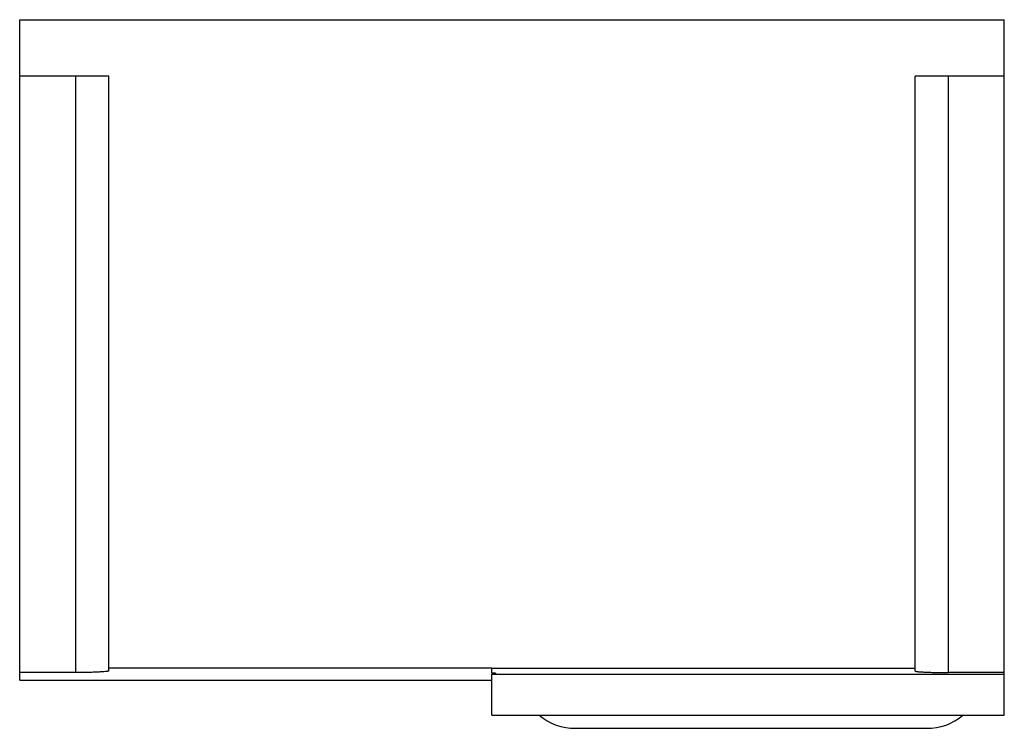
# Model space of a CAD drawing. Header units: millimetres. Extents: x 19 to 159, y 75 to 176.
import ezdxf

# ---------------------------------------------------------------- set-up
doc = ezdxf.new("R2010")
doc.units = ezdxf.units.MM
doc.header["$LTSCALE"] = 16.314839
doc.layers.get('0').update_dxf_attribs({"linetype": 'CONTINUOUS'})

msp = doc.modelspace()

# ---------------------------------------------------------------- linework, layer by layer
at = {"color": 7, "linetype": 'Continuous'}
for p, q in [((18.79, 82.27), (18.79, 176.09)), ((18.79, 176.09), (158.79, 176.09)), ((158.79, 77.29), (158.79, 176.09)), ((31.45, 168.09), (18.79, 168.09)), ((26.72, 168.09), (26.72, 83.34)), ((31.45, 83.56), (31.45, 168.09)), ((158.79, 168.09), (146.13, 168.09)), ((146.13, 83.54), (146.13, 168.09)), ((150.86, 83.33), (150.86, 168.09)), ((26.72, 83.34), (18.79, 83.34)), ((85.94, 83.98), (31.45, 83.98)), ((85.94, 83.23), (85.94, 83.98)), ((146.13, 83.93), (85.94, 83.93)), ((86.44, 83.23), (85.94, 83.23)), ((85.94, 83.11), (86.44, 83.11)), ((85.94, 77.29), (85.94, 83.11)), ((86.44, 83.23), (86.44, 83.11)), ((86.44, 83.11), (158.79, 83.11)), ((158.79, 83.33), (150.86, 83.33)), ((18.79, 82.27), (85.94, 82.27)), ((85.94, 77.29), (158.79, 77.29)), ((97.84, 75.42), (147.74, 75.42))]:
    msp.add_line(p, q, dxfattribs=at)
for centre, radius, start, end in [((97.65, 83), 7.58, 228.8788, 271.4142), ((147.96, 82.91), 7.49, 268.307, 311.3886)]:
    msp.add_arc(centre, radius, start, end, dxfattribs=at)
for points, knots in [([(31.45, 83.56), (31.43, 83.55), (31.38, 83.53), (31.28, 83.51), (31.15, 83.49), (30.9, 83.46), (30.49, 83.43), (29.92, 83.4), (29.23, 83.37), (28.45, 83.35), (27.6, 83.34), (27.02, 83.34), (26.72, 83.34)], [0, 0, 0, 0, 0.012964, 0.033847, 0.06268, 0.099344, 0.195029, 0.318164, 0.464969, 0.631017, 0.81136, 1, 1, 1, 1]), ([(146.13, 83.54), (146.15, 83.53), (146.2, 83.51), (146.3, 83.49), (146.43, 83.48), (146.69, 83.45), (147.09, 83.42), (147.67, 83.39), (148.36, 83.37), (149.14, 83.35), (149.98, 83.33), (150.56, 83.33), (150.86, 83.33)], [0, 0, 0, 0, 0.012889, 0.033747, 0.062575, 0.099246, 0.194961, 0.31811, 0.464913, 0.630956, 0.811327, 1, 1, 1, 1])]:
    msp.add_open_spline(points, degree=3, knots=knots, dxfattribs=at)

doc.saveas('drawing.dxf')
